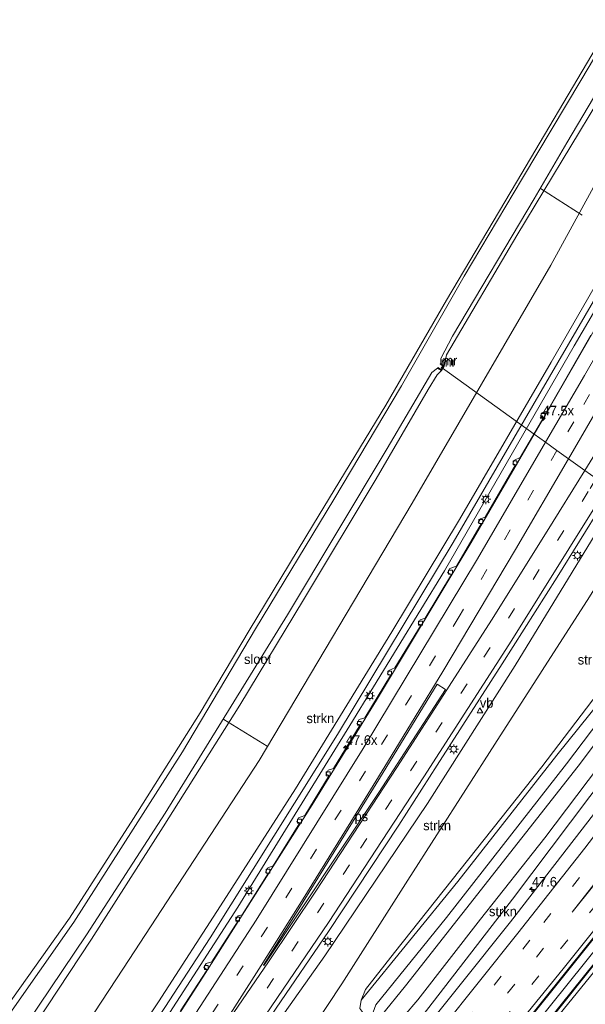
# Model space of a CAD drawing. Header units: millimetres. Extents: x 82463 to 85160, y 450000 to 452470.
# Tile 87 of 98: x 84553 to 84700, y 451889 to 452146. Entities that reach past the tile are written whole.
import ezdxf
from ezdxf.enums import TextEntityAlignment as Align

# ---------------------------------------------------------------- set-up
doc = ezdxf.new("R2010")
doc.units = ezdxf.units.MM
doc.linetypes.add('39strp', pattern=[12, 3, -9])
for name, color, linetype, lineweight in [('af-b5-muur', 8, 'muur', 18), ('af-bs-muur', 8, 'muur', 18), ('as-bs-kilometr', 13, 'Continuous', 18), ('bp-b5-struiken', 93, 'Continuous', 18), ('gr-bs-geleiderail', 213, 'geleiderail', 18), ('gw-bs-insteekwatergang', 93, 'Continuous', 18), ('gw-bs-kruinlijn', 93, 'Continuous', 18), ('gw-bs-teenlijn', 93, 'Continuous', 18), ('mk-b5-vlakmark', 8, 'Continuous', 18), ('mk-bs-39streep 0.15', 8, '39strp', 18), ('mk-bs-streep 0.15', 8, 'Continuous', 18), ('og-b5-water', 153, 'Continuous', 18), ('og-bs-maaiveld', 253, 'Continuous', 18), ('og-bs-overig', 253, 'Continuous', 18), ('og-bs-terreinafscheiding', 253, 'Continuous', 18), ('wh-bs-duiker', 8, 'duiker', 18), ('wh-bs-kolk', 8, 'Continuous', 18), ('wh-bs-waterlijn', 133, 'Continuous', 18), ('wm-bs-lichtmast', 8, 'Continuous', 18), ('wm-bs-lijnverlich', 8, 'lijnverlich', 18), ('wm-bs-verkeersbord', 8, 'Continuous', 18)]:
    doc.layers.add(name, color=color, linetype=linetype, lineweight=lineweight)
doc.styles.add('rtw_iso', font='iso-rtw.shx')
doc.linetypes.add('duiker', pattern='A,0,-2,[15,RTW.shx,S=1,R=0,X=0,Y=0],-2', length=4)
doc.linetypes.add('geleiderail', pattern='A,2,-1,[175,RTW.shx,S=0.5,R=0,X=0,Y=0],-1', length=4)
doc.linetypes.add('lijnverlich', pattern='A,0,-5,[22,RTW.shx,S=1,R=0,X=-0.625,Y=0],2.5,-0.5,[3,RTW.shx,S=0.5,R=0,X=0,Y=0],-0.5,2.5,[22,RTW.shx,S=1,R=180,X=0.625,Y=0],-5', length=16)
doc.linetypes.add('muur', pattern='A,8,-1,[6,RTW.shx,S=0.75,R=90,X=0,Y=0],-1', length=10)

# ---------------------------------------------------------------- blocks, each defined once
blk = doc.blocks.new('verkeersbord')
for p, q in [((0, 0.75), (-0.75, -0.625)), ((0.75, -0.625), (0, 0.75)), ((-0.75, -0.625), (0.75, -0.625))]:
    blk.add_line(p, q)
blk = doc.blocks.new('dtbattr')
at = {"style": 'rtw_iso'}
blk.add_attdef('TAG', (0.59, 0.87), '', height=2.5, dxfattribs=at)
blk = doc.blocks.new('kolk')
blk.add_lwpolyline([(-0.5, -0.5), (0.5, -0.5), (0.5, 0.5), (-0.5, 0.5)], close=True)
blk = doc.blocks.new('dtbattr-r')
at = {"style": 'rtw_iso'}
blk.add_attdef('TAG', text='', height=2.5, dxfattribs=at).set_placement((0, 0), align=Align.MIDDLE_CENTER)
blk = doc.blocks.new('lantaarnpaal')
for p, q in [((-0.75, 0), (-1.25, 0)), ((-0.88, 0.88), (-0.53, 0.53)), ((0, 0.75), (0, 1.25)), ((0.53, 0.53), (0.88, 0.88)), ((0.75, 0), (1.25, 0)), ((-0.53, -0.53), (-0.88, -0.88)), ((0, -0.75), (0, -1.25)), ((0.53, -0.53), (0.88, -0.88))]:
    blk.add_line(p, q)
blk.add_circle((0, 0), 0.75)
blk = doc.blocks.new('hecto')
for p, q in [((0, 0.625), (-0.625, 0)), ((0, -0.625), (0, 0.625)), ((-0.625, 0), (0.625, 0)), ((0.625, 0), (0, -0.625))]:
    blk.add_line(p, q)
blk = doc.blocks.new('dtbattr-l')
at = {"style": 'rtw_iso'}
blk.add_attdef('TAG', (0, 0), '', height=2.5, dxfattribs=at)

msp = doc.modelspace()

# ---------------------------------------------------------------- linework, layer by layer
at = {"layer": 'af-b5-muur'}
msp.add_polyline3d([(84663.574, 452055.29, -1.28), (84662.823, 452054.151, -1.262), (84661.79, 452054.705, -1.801), (84661.884, 452054.881, -1.745), (84662.757, 452054.413, -1.745), (84663.298, 452055.234, -1.745), (84662.535, 452055.749, -1.745), (84662.647, 452055.915, -1.888)], close=True, dxfattribs=at)
at = {"layer": 'af-bs-muur'}
msp.add_polyline3d([(84662.591, 452055.832, -1.888), (84663.436, 452055.262, -1.28), (84662.79, 452054.282, -1.262), (84661.837, 452054.793, -1.801)], dxfattribs=at)
at = {"layer": 'gr-bs-geleiderail'}
for points in [[(84734.535, 452119.202, 2.217), (84721.347, 452097.01, 2.062), (84691.387, 452044.995, 1.754), (84687.041, 452037.556, -1.996), (84670.574, 452009.371, 1.663), (84645.913, 451968.256, 1.564), (84629.168, 451941.001, 1.55), (84601.267, 451897.049, 1.564), (84594.436, 451886.428, 1.573), (84580.711, 451866.108, 1.542), (84562.025, 451839.978, 1.533), (84544.531, 451816.515, 1.605), (84537.268, 451807.308, 1.584)], [(84811.113, 452044.751, 1.109), (84798.179, 452027.962, 1.096), (84768.841, 451990.053, 1.106), (84735.911, 451948.064, 1.096), (84709.456, 451914.775, 1.087), (84683.54, 451882.507, 1.069), (84646.153, 451837, 1.01), (84619.956, 451805.554, 1.004), (84583.43, 451762.685, 0.897)], [(84814.159, 452041.789, 0.807), (84810.348, 452036.813, 1.047), (84771.325, 451986.453, 1.06), (84724.44, 451926.747, 0.992), (84672.604, 451862.368, 0.969), (84648.952, 451833.689, 1.015), (84618.124, 451796.723, 1.009), (84586.341, 451759.871, -0.961)]]:
    msp.add_polyline3d(points, dxfattribs=at)
at = {"layer": 'gw-bs-insteekwatergang'}
for points in [[(84707.479, 452145.506, -1.412), (84703.179, 452138.235, -1.411), (84682.37, 452103.217, -1.416), (84664.122, 452072.492, -1.448), (84648.334, 452045.116, -1.439), (84629.483, 452014.062, -1.38), (84612.742, 451986.422, -1.262), (84599.996, 451964.928, -1.325), (84582.564, 451937.439, -1.343), (84565.876, 451911.451, -1.189), (84543.807, 451880.431, -1.191), (84520.681, 451848.425, -1.317), (84509.566, 451834.086, -1.346)], [(84713.044, 452140.096, -0.901), (84703.625, 452124.18, -0.967), (84682.526, 452089.281, -0.935), (84664.2, 452058.251, -1.017), (84663.574, 452055.29, -1.28)], [(84642.66, 451886.527, -0.904), (84641.609, 451887.961, -0.849), (84641.909, 451890.09, -0.863), (84667.085, 451921.056, -0.904), (84692.944, 451953.933, -0.89), (84712.611, 451978.384, -0.976), (84730.026, 452000.979, -1.089), (84750.012, 452030.606, -1.058), (84773.426, 452065.563, -1.071), (84779.616, 452075.373, -1.079)], [(84656.733, 451890.192, -0.436), (84673.036, 451911.216, -0.504), (84689.768, 451932.391, -0.423), (84703.764, 451950.875, -0.373), (84714.974, 451965.108, -0.423), (84728.84, 451983.466, -0.418), (84743.436, 452003, -0.4), (84755.058, 452019.748, -0.559), (84768.645, 452039.226, -0.536), (84779.671, 452056.274, -0.563), (84786.888, 452068.304, -0.611)], [(84515.982, 451827.884, -0.772), (84516.85, 451828.96, -0.771), (84548.534, 451870.986, -0.599), (84571.653, 451906.019, -0.817), (84590.323, 451935.292, -0.813), (84610.286, 451966.952, -0.799), (84626.874, 451994.398, -0.749), (84645.802, 452025.931, -0.749), (84659.38, 452049.164, -0.808), (84661.727, 452053.006, -0.908), (84662.823, 452054.151, -1.262)]]:
    msp.add_polyline3d(points, dxfattribs=at)
at = {"layer": 'gw-bs-kruinlijn'}
for points in [[(84730.459, 452123.165, 3.641), (84727.104, 452117.515, 3.613), (84705.488, 452080.726, 3.319), (84691.424, 452056.306, 3.255), (84667.577, 452015.288, 3.205), (84649.957, 451986.037, 3.137), (84624.788, 451945.149, 3.037), (84606.037, 451915.891, 3.115), (84589.088, 451889.709, 3.083), (84569.965, 451861.21, 3.009), (84542.542, 451823.964, 2.874), (84532.839, 451811.589, 2.85)], [(84731.646, 452122.011, 3.727), (84727.13, 452114.443, 3.686), (84700.284, 452068.493, 3.482), (84665.915, 452009.29, 3.269), (84635.719, 451959.332, 3.11), (84602.593, 451906.322, 3.164), (84590.762, 451888.216, 3.21), (84577.078, 451867.466, 3.168), (84563.805, 451849.158, 3.028), (84550.368, 451830.427, 3.059), (84538.857, 451815.484, 3.028), (84534.474, 451810.008, 3.022)], [(84756.682, 452097.671, 2.321), (84751.582, 452089.725, 2.266), (84729.949, 452056.146, 1.99), (84703.872, 452012.977, 1.582), (84682.097, 451977.28, 1.473), (84659.185, 451941.334, 1.409), (84632.46, 451901.683, 1.35), (84609.93, 451869.87, 1.378), (84590.745, 451841.597, 1.343), (84575.785, 451820.273, 1.334), (84573.293, 451817.107, 1.293), (84554.289, 451793.292, 1.366), (84553.182, 451791.924, 1.36)], [(84656.733, 451890.192, -0.436), (84642.474, 451873.556, -0.491), (84633.332, 451862.906, -0.491), (84626.572, 451856.763, -0.745)]]:
    msp.add_polyline3d(points, dxfattribs=at)
at = {"layer": 'gw-bs-teenlijn'}
for points in [[(84720.355, 452132.988, -0.394), (84713.1, 452121.204, -0.4), (84691.352, 452081.524, -0.418), (84655.258, 452019.597, -0.35), (84615.368, 451952.541, -0.373), (84580.016, 451898.451, -0.3), (84564.727, 451875.147, -0.351), (84541.519, 451841.089, -0.332), (84524.89, 451819.273, -0.425)], [(84732.872, 452120.819, 1.662), (84722.993, 452104.143, 1.523), (84697.468, 452060.558, 1.428), (84663.665, 452001.924, 1.16), (84638.999, 451961.691, 1.078), (84609.751, 451914.313, 1.133), (84592.043, 451886.905, 1.187), (84574.742, 451861.651, 1.081), (84555.926, 451835.18, 1.072), (84555.072, 451835.527, 0.851), (84552.058, 451831.442, 0.855), (84552.786, 451830.925, 1.058), (84538.162, 451812.17, 1.185), (84535.562, 451808.957, 1.185)], [(84763, 452091.528, -0.572), (84747.194, 452068.491, -0.513), (84727.015, 452036.319, -0.681), (84701.393, 451995.158, -0.527), (84676.76, 451956.801, -0.409), (84654.13, 451921.335, -0.55), (84636.879, 451894.367, -0.699), (84618.54, 451866.685, -0.817), (84616.309, 451863.318, -0.831), (84597.331, 451837.532, -0.861), (84572.285, 451803.671, -0.725), (84558.748, 451786.544, -0.553)]]:
    msp.add_polyline3d(points, dxfattribs=at)
at = {"layer": 'mk-b5-vlakmark'}
msp.add_polyline3d([(84646.542, 451944.187, 1.203), (84616.552, 451899.16, 1.273), (84616.463, 451899.244, 1.273), (84625.709, 451913.937, 1.133), (84636.033, 451930.591, 1.133), (84647.672, 451949.44, 1.124), (84661.757, 451972.407, 1.194), (84663.937, 451971.025, 1.231)], close=True, dxfattribs=at)
at = {"layer": 'mk-bs-39streep 0.15'}
for points in [[(84739.865, 452114.02, 1.576), (84731.358, 452099.842, 1.482), (84697.318, 452040.722, 1.237), (84692.954, 452033.309, -1.996), (84667.478, 451990.033, 1.119), (84643.061, 451949.754, 1.065), (84611.191, 451899.083, 1.115), (84595.924, 451875.698, 0.974), (84582.678, 451856.321, 0.973), (84569.042, 451837.196, 0.959), (84542.559, 451802.193, 1.031)], [(84750.779, 452103.409, 2.5), (84744.275, 452093.329, 2.353), (84727.287, 452065.398, 1.945), (84703.18, 452025.962, -1.996), (84701.107, 452022.571, 1.527), (84669.537, 451972.483, 1.332), (84638.876, 451925.33, 1.278), (84619.082, 451895.743, 1.291), (84601.965, 451870.489, 1.155), (84585.25, 451846.928, 1.153), (84564.224, 451818.389, 1.162), (84547.753, 451797.172, 1.187)], [(84574.849, 451771.757, 0.058), (84598.877, 451799.733, 0.03), (84631.527, 451838.741, 0.11), (84661.604, 451875.282, 0.114), (84689.535, 451910.34, 0.096), (84706.231, 451931.487, 0.175), (84725.891, 451957.259, 0.128), (84741.987, 451978.706, 0.128), (84756.039, 451998.26, -0.03), (84769.348, 452017.431, -0.072), (84782.223, 452036.461, -0.077), (84795.341, 452057.031, 0.037)], [(84807.525, 452048.24, 0.232), (84786.588, 452020.904, 0.245), (84762.671, 451990.176, 0.287), (84733.031, 451952.435, 0.339), (84703.324, 451915.181, 0.334), (84673.308, 451877.955, 0.353), (84642.868, 451840.962, 0.255), (84612.234, 451804.257, 0.292), (84581.156, 451767.883, 0.217)], [(84578.309, 451770.157, 0.119), (84602.484, 451798.309, 0.175), (84625.712, 451825.917, 0.156), (84647.848, 451852.58, 0.18), (84672.527, 451882.631, 0.171), (84695.011, 451910.51, 0.297)]]:
    msp.add_polyline3d(points, dxfattribs=at)
at = {"layer": 'mk-bs-streep 0.15'}
for points in [[(84828.022, 452121.854, -1.996), (84823.011, 452112.185, -0.269), (84813.782, 452095.506, -0.25), (84798.024, 452068.349, -0.222), (84783.397, 452044.883, -0.283), (84773.226, 452029.627, -0.236), (84763.977, 452016.06, -0.236), (84749.804, 451995.799, -0.101), (84738.008, 451979.599, -0.101), (84722.787, 451959.267, -0.124), (84700.234, 451929.725, 0.077), (84682.729, 451907.573, 0.026), (84662.772, 451882.561, 0.026), (84642.86, 451858.149, -0.035), (84623.46, 451834.786, -0.012), (84601.366, 451808.285, -0.044), (84572.142, 451774.163, -0.03)], [(84737.151, 452116.659, 1.475), (84732.769, 452109.318, 1.441), (84718.464, 452084.809, 1.337), (84700.163, 452052.814, 1.142), (84690, 452035.431, -1.996), (84672.242, 452005.059, 1.051), (84642.485, 451955.656, 0.988), (84614.541, 451910.976, 1.01), (84594.68, 451880.324, 1.001), (84563.278, 451835.388, 0.905), (84539.934, 451804.731, 0.92)], [(84742.534, 452111.425, 1.652), (84731.807, 452093.372, 1.45), (84707.5, 452050.999, 1.378), (84695.939, 452031.164, -1.996), (84682.141, 452007.486, 1.178), (84663.247, 451975.762, 1.133), (84648.81, 451952.114, 1.155), (84639.267, 451936.613, 1.161), (84626.831, 451916.523, 1.189), (84615.881, 451899.138, 1.241), (84603.923, 451880.492, 1.194)], [(84606.509, 451883.625, 1.213), (84617.768, 451900.121, 1.227), (84630.087, 451918.513, 1.217), (84651.201, 451950.685, 1.187), (84661.882, 451967.271, 1.155), (84675.865, 451989.132, 1.273), (84690.431, 452012.322, 1.337), (84700.201, 452028.102, -1.996), (84710.49, 452044.72, 1.659), (84724.588, 452067.912, 1.958), (84741.988, 452096.424, 2.366), (84748.167, 452105.949, 2.552)], [(84753.448, 452100.815, 2.436), (84744.339, 452086.505, 2.185), (84722.556, 452050.568, 1.867), (84706.124, 452023.847, -1.996), (84703.275, 452019.212, 1.586), (84681.175, 451983.904, 1.378), (84658.28, 451948.291, 1.278), (84633.384, 451910.372, 1.255), (84606.652, 451871.032, 1.233), (84575.22, 451826.919, 1.23), (84553.318, 451798.089, 1.226), (84550.488, 451794.528, 1.218)], [(84804.895, 452050.796, 0.142), (84792.495, 452034.594, 0.14), (84776.018, 452013.234, 0.002), (84768.571, 452003.658, 0.142), (84745.507, 451974.17, 0.142), (84719.815, 451941.586, 0.213), (84696.946, 451913.039, 0.236), (84709.508, 451929.066, 0.241), (84721.628, 451945.077, 0.203), (84736.508, 451965.024, 0.241), (84750.921, 451984.771, 0.199), (84762.366, 452000.868, 0.119), (84765.798, 452005.824, 0.077), (84778.027, 452023.637, -0.002), (84788.269, 452039.123, 0.021), (84796.744, 452052.458, 0.047)], [(84810.117, 452045.72, 0.223), (84782.481, 452009.61, 0.292), (84751.555, 451970.063, 0.353), (84722.935, 451933.827, 0.259), (84694.527, 451898.323, 0.222), (84665.291, 451862.296, 0.376), (84634.916, 451825.569, 0.329), (84606.265, 451791.548, 0.199), (84583.674, 451765.226, 0.208)], [(84815.212, 452040.766, 0.259), (84812.345, 452037.025, 0.267), (84772.731, 451985.878, 0.248), (84714.919, 451912.634, 0.167), (84664.456, 451850.511, 0.253), (84649.365, 451832.15, 0.14), (84617.374, 451793.756, 0.205), (84587.28, 451758.962, -1.209)]]:
    msp.add_polyline3d(points, dxfattribs=at)
at = {"layer": 'og-bs-maaiveld'}
msp.add_polyline3d([(84662.647, 452055.915, -1.888), (84663.574, 452055.29, -1.28), (84662.823, 452054.151, -1.262), (84661.79, 452054.705, -1.801)], dxfattribs=at)
at = {"layer": 'og-bs-overig'}
for points in [[(84699.532, 452094.578, -0.69), (84688.67, 452101.513, -1.742)], [(84617.443, 451956.314, -0.373), (84606.161, 451963.261, -1.833)]]:
    msp.add_polyline3d(points, dxfattribs=at)
at = {"layer": 'og-bs-terreinafscheiding'}
for points in [[(84754.28, 452100.006, 2.426), (84749.091, 452091.991, 2.325), (84732.034, 452063.784, 1.963), (84710.499, 452028.403, 1.663), (84692.963, 452000.298, 1.509), (84678.652, 451977.684, 1.405), (84661.721, 451951.325, 1.305), (84651.747, 451935.742, 1.35), (84633.446, 451907.964, 1.291), (84619.779, 451888.024, 1.251), (84608.284, 451871.152, 1.305), (84598.012, 451856.221, 1.226), (84551.117, 451793.92, 1.241)], [(84641.909, 451890.09, -0.863), (84643.06, 451892.907, -0.839), (84650.656, 451902.526, -0.825), (84689.046, 451950.895, -0.951), (84719.739, 451991.234, -1.063), (84743.173, 452023.512, -1.133), (84761.937, 452050.88, -1.208), (84778.188, 452076.761, -1.035)], [(84788.718, 452066.524, -0.487), (84773.856, 452043.516, -0.465), (84754.193, 452014.13, -0.516), (84737.669, 451991.667, -0.367), (84719.739, 451966.697, -0.301), (84701.537, 451943.156, -0.273), (84681.392, 451916.43, -0.273), (84656.626, 451884.353, -0.264), (84637.068, 451859.806, -0.297), (84612.769, 451830.801, -0.348), (84582.177, 451795.268, -0.269), (84567.278, 451778.148, -0.306)], [(84791.328, 452063.987, -0.309), (84785.908, 452055.152, -0.291), (84765.938, 452024.823, -0.26), (84742.197, 451990.983, -0.223), (84717.32, 451957.694, -0.123), (84713.995, 451953.382, -0.169), (84680.815, 451910.537, -0.128), (84642.16, 451862.15, -0.146), (84631.424, 451849.168, -0.26), (84594.14, 451804.851, -0.314), (84569.487, 451776.162, -0.324)], [(84701.739, 452063.304, 1.251), (84690.475, 452043.64, 1.21), (84689.03, 452043.115, 1.205), (84688.665, 452042.278, 1.205), (84689.508, 452041.965, 1.205), (84683.34, 452031.449, 1.155), (84681.928, 452030.77, 1.115), (84681.429, 452029.88, 1.151), (84682.173, 452029.55, 1.151), (84674.235, 452015.902, 1.037), (84673.02, 452015.526, 1.106), (84672.406, 452014.508, 1.106), (84673.217, 452014.194, 1.106), (84666.736, 452003.184, 0.992), (84665.051, 452002.596, 1.056), (84664.464, 452001.462, 1.056), (84665.471, 452001.025, 1.056), (84658.585, 451989.663, 1.033), (84657.287, 451989.196, 1.024), (84656.751, 451988.108, 1.028), (84657.535, 451987.922, 1.028), (84650.707, 451976.657, 1.028), (84649.163, 451976.018, 0.983), (84648.798, 451975.162, 0.983), (84649.543, 451974.71, 0.979), (84642.87, 451963.66, 0.974), (84641.385, 451963.212, 0.974), (84640.834, 451962.101, 0.974), (84641.683, 451961.8, 0.974), (84634.704, 451950.421, 0.974), (84633.303, 451950.056, 1.006), (84632.783, 451948.965, 1.01), (84633.604, 451948.597, 1.01), (84627.213, 451938.197, 0.96), (84625.638, 451937.572, 0.96), (84625.184, 451936.606, 0.956), (84625.976, 451936.279, 1.006), (84619.024, 451925.083, 0.924), (84617.634, 451924.568, 0.897), (84617.011, 451923.501, 0.897), (84617.688, 451923.09, 0.956), (84610.913, 451912.312, 0.842), (84609.847, 451912.094, 0.842), (84609.217, 451911.085, 0.842), (84609.858, 451910.748, 0.842), (84602.995, 451900.088, 0.96), (84601.534, 451899.63, 1.042), (84600.907, 451898.592, 1.042), (84601.823, 451898.042, 1.042), (84594.803, 451887.377, 0.892)], [(84811.013, 452044.848, 0.358), (84778.461, 452002.74, 0.325), (84740.226, 451953.603, 0.325), (84707.194, 451912.235, 0.371), (84677.183, 451874.962, 0.153), (84645.371, 451836.211, 0.153), (84624.425, 451811.097, 0.25), (84583.693, 451763.252, 0.142), (84583.301, 451762.809, 0.142)], [(84814.313, 452041.64, 0.356), (84791.428, 452012.041, 0.33), (84739.565, 451945.609, 0.321), (84683.069, 451874.886, 0.253), (84648.659, 451833.022, 0.253), (84622.309, 451801.517, 0.196), (84586.595, 451759.625, 0.152)]]:
    msp.add_polyline3d(points, dxfattribs=at)
at = {"layer": 'wh-bs-duiker'}
msp.add_polyline3d([(84662.733, 452055.019, -1.996), (84687.041, 452037.556, -1.996), (84690, 452035.431, -1.996), (84692.954, 452033.309, -1.996), (84695.939, 452031.164, -1.996), (84700.201, 452028.102, -1.996), (84703.18, 452025.962, -1.996), (84706.124, 452023.847, -1.996), (84734.066, 452003.774, -1.996)], dxfattribs=at)
at = {"layer": 'wh-bs-waterlijn'}
for points in [[(84708.176, 452144.829, -1.947), (84699.137, 452129.687, -1.947), (84683.977, 452104.225, -1.947), (84668.793, 452078.698, -1.947), (84652.48, 452050.128, -1.947), (84634.764, 452020.566, -1.947), (84614.418, 451986.853, -1.947), (84595.364, 451954.778, -1.947), (84567.055, 451910.464, -1.947), (84540.701, 451872.993, -1.94), (84522.835, 451847.83, -1.94), (84510.837, 451832.858, -1.94)], [(84514.621, 451829.2, -1.8), (84520.109, 451836.144, -1.8), (84548.502, 451874.762, -1.8), (84570.357, 451907.153, -1.801), (84590.88, 451938.828, -1.801), (84622.767, 451990.525, -1.801), (84648.731, 452033.832, -1.801), (84660.327, 452053.594, -1.801), (84661.79, 452054.705, -1.801), (84661.884, 452054.881, -1.745), (84662.757, 452054.413, -1.745), (84663.298, 452055.234, -1.745), (84662.535, 452055.749, -1.745), (84662.647, 452055.915, -1.888), (84662.689, 452057.231, -1.833), (84665.743, 452063.087, -1.833), (84686.989, 452098.821, -1.833), (84695.525, 452113.42, -1.833), (84711.977, 452141.133, -1.833)], [(84782.018, 452073.038, -1.879), (84781.433, 452072.089, -1.879), (84755.233, 452032.462, -1.879), (84735.059, 452004.024, -1.879), (84734.943, 452003.86, -1.811), (84734.007, 452004.519, -1.811), (84733.486, 452003.67, -1.811), (84734.345, 452003.059, -1.811), (84734.229, 452002.897, -1.901), (84695.448, 451951.699, -1.91), (84664.162, 451911.648, -1.91), (84645.763, 451888.932, -1.91), (84645.013, 451887.031, -1.91), (84645.55, 451886.108, -1.91), (84647.173, 451886.064, -1.91), (84653.505, 451893.856, -1.91), (84698.436, 451951.07, -1.91), (84729.115, 451991.87, -1.91), (84745.555, 452014.394, -1.91), (84753.422, 452025.173, -1.91), (84776.613, 452059.852, -1.91), (84783.742, 452071.362, -1.91)]]:
    msp.add_polyline3d(points, dxfattribs=at)
at = {"layer": 'wm-bs-lijnverlich'}
msp.add_polyline3d([(84812.708, 452043.2, 0.353), (84777.338, 451997.478, 0.353), (84721.064, 451925.824, 0.348), (84666.408, 451857.839, 0.316)], dxfattribs=at)

# ---------------------------------------------------------------- block references
at = {"layer": 'af-b5-muur'}
ref = msp.add_blockref('dtbattr-r', (84662.679688, 452054.34375, -1.610111), dxfattribs=at)
ref.add_attrib('TAG', 'mr', dxfattribs={"layer": '0', "height": 2.5, "style": 'rtw_iso'}).set_placement((84662.679688, 452054.34375, -1.610111), align=Align.BOTTOM_LEFT)
at = {"layer": 'af-bs-muur'}
ref = msp.add_blockref('dtbattr-l', (84663.091389, 452054.739215, -1.270398), dxfattribs=at)
ref.add_attrib('TAG', 'mr', dxfattribs={"layer": '0', "height": 2.5, "style": 'rtw_iso'}).set_placement((84663.091389, 452054.739215, -1.270398), align=Align.BOTTOM_LEFT)
at = {"layer": 'as-bs-kilometr'}
ref = msp.add_blockref('dtbattr', (84689.22, 452041.68, 1.2), dxfattribs=at)
ref.add_attrib('TAG', '47.5x', dxfattribs={"layer": '0', "height": 2.5, "style": 'rtw_iso'}).set_placement((84689.22, 452041.68, 1.2), align=Align.BOTTOM_LEFT)
for p in [(84689.22, 452041.68, 1.2), (84637.97, 451955.87, 0.97), (84686.44, 451918.97, -0.1)]:
    msp.add_blockref('hecto', p, dxfattribs=at)
ref = msp.add_blockref('dtbattr', (84637.97, 451955.87, 0.97), dxfattribs=at)
ref.add_attrib('TAG', '47.6x', dxfattribs={"layer": '0', "height": 2.5, "style": 'rtw_iso'}).set_placement((84637.97, 451955.87, 0.97), align=Align.BOTTOM_LEFT)
ref = msp.add_blockref('dtbattr', (84686.44, 451918.97, -0.1), dxfattribs=at)
ref.add_attrib('TAG', '47.6', dxfattribs={"layer": '0', "height": 2.5, "style": 'rtw_iso'}).set_placement((84686.44, 451918.97, -0.1), align=Align.BOTTOM_LEFT)
at = {"layer": 'bp-b5-struiken'}
ref = msp.add_blockref('dtbattr-r', (84698.367188, 451976.796875, -0.814238), dxfattribs=at)
ref.add_attrib('TAG', 'strkn', dxfattribs={"layer": '0', "height": 2.5, "style": 'rtw_iso'}).set_placement((84698.367188, 451976.796875, -0.814238), align=Align.BOTTOM_LEFT)
ref = msp.add_blockref('dtbattr-r', (84627.671875, 451961.53125, 1.712227), dxfattribs=at)
ref.add_attrib('TAG', 'strkn', dxfattribs={"layer": '0', "height": 2.5, "style": 'rtw_iso'}).set_placement((84627.671875, 451961.53125, 1.712227), align=Align.BOTTOM_LEFT)
ref = msp.add_blockref('dtbattr-r', (84658.09375, 451933.625, 0.461615), dxfattribs=at)
ref.add_attrib('TAG', 'strkn', dxfattribs={"layer": '0', "height": 2.5, "style": 'rtw_iso'}).set_placement((84658.09375, 451933.625, 0.461615), align=Align.BOTTOM_LEFT)
ref = msp.add_blockref('dtbattr-r', (84675.242188, 451911.234375, -0.650927), dxfattribs=at)
ref.add_attrib('TAG', 'strkn', dxfattribs={"layer": '0', "height": 2.5, "style": 'rtw_iso'}).set_placement((84675.242188, 451911.234375, -0.650927), align=Align.BOTTOM_LEFT)
at = {"layer": 'mk-b5-vlakmark'}
ref = msp.add_blockref('dtbattr-r', (84640.203125, 451936, 1.196333), dxfattribs=at)
ref.add_attrib('TAG', 'ps', dxfattribs={"layer": '0', "height": 2.5, "style": 'rtw_iso'}).set_placement((84640.203125, 451936, 1.196333), align=Align.BOTTOM_LEFT)
at = {"layer": 'og-b5-water'}
ref = msp.add_blockref('dtbattr-r', (84611.40625, 451976.9375, -1.853969), dxfattribs=at)
ref.add_attrib('TAG', 'sloot', dxfattribs={"layer": '0', "height": 2.5, "style": 'rtw_iso'}).set_placement((84611.40625, 451976.9375, -1.853969), align=Align.BOTTOM_LEFT)
at = {"layer": 'wh-bs-kolk'}
for p in [(84689.309, 452042.434, 1.037), (84682.001, 452030.1, 1.037), (84673.119, 452014.818, 0.901), (84665.222, 452001.619, 0.874), (84657.394, 451988.335, 0.833), (84649.358, 451975.356, 0.833), (84641.429, 451962.228, 0.833), (84633.34, 451949.091, 0.833), (84625.837, 451936.765, 0.833), (84617.667, 451923.715, 0.833), (84609.739, 451911.228, 0.774), (84601.565, 451898.607, 0.729)]:
    msp.add_blockref('kolk', p, dxfattribs=at)
at = {"layer": 'wm-bs-lichtmast'}
for p in [(84674.44, 452020.579, 1.21), (84698.268, 452005.932, 1.564), (84644.155, 451969.424, 0.929), (84666.034, 451955.486, 1.369), (84612.643, 451918.618, 0.892), (84633.265, 451905.381, 1.273)]:
    msp.add_blockref('lantaarnpaal', p, dxfattribs=at)
at = {"layer": 'wm-bs-verkeersbord'}
ref = msp.add_blockref('dtbattr', (84672.863, 451965.547, 3.535), dxfattribs=at)
ref.add_attrib('TAG', 'vb', dxfattribs={"layer": '0', "height": 2.5, "style": 'rtw_iso'}).set_placement((84672.863, 451965.547, 3.535), align=Align.BOTTOM_LEFT)
msp.add_blockref('verkeersbord', (84672.863, 451965.547, 3.535), dxfattribs=at)

doc.saveas('drawing.dxf')
